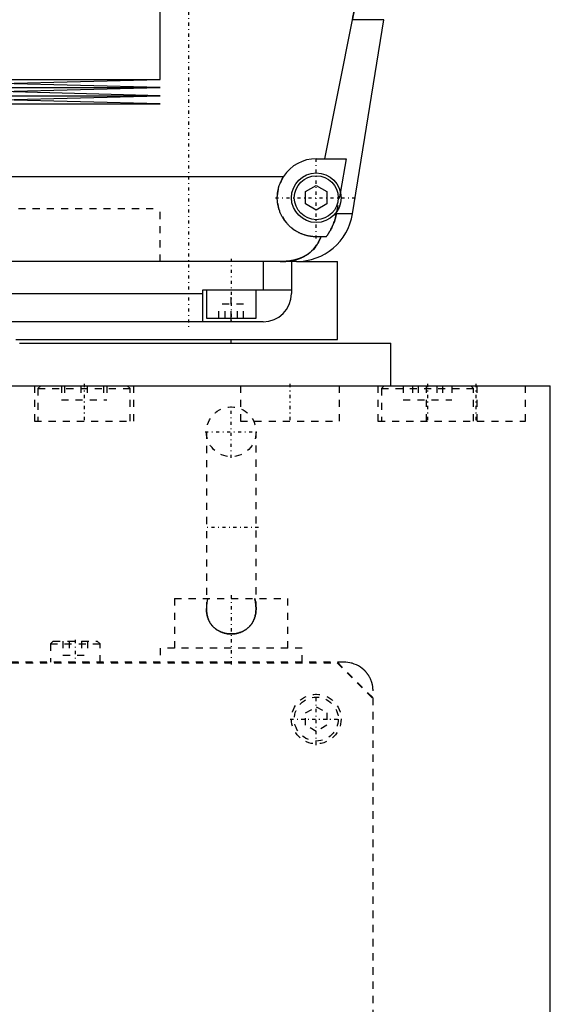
# Model space of a CAD drawing. Extents: x -120 to 120, y -1 to 1172.
# Tile 3 of 11: x 25 to 100, y 276 to 415. Entities that reach past the tile are written whole.
import ezdxf

# ---------------------------------------------------------------- set-up
doc = ezdxf.new("R2010")
doc.units = 0
doc.linetypes.add('CENTER', pattern=[1.5, 0.45, -0.5, 0.05, -0.5])
doc.linetypes.add('DASHED', pattern=[2, 1, -1])
for name, color, linetype in [('AM_0', 7, 'CONTINUOUS'), ('AM_3', 7, 'DASHED'), ('AM_7', 7, 'CENTER')]:
    doc.layers.add(name, color=color, linetype=linetype)

msp = doc.modelspace()

# ---------------------------------------------------------------- linework, layer by layer
at = {"layer": 'AM_0', "color": 7, "linetype": 'CONTINUOUS'}
for p, q in [((45, 406.17), (45, 422.75)), ((68.19, 395), (72.1, 414.6)), ((76.54, 414.6), (72.1, 414.6)), ((72.1, 387.22), (76.54, 414.6)), ((-45, 406.17), (45, 406.17)), ((22.5, 405.6), (45, 406.17)), ((45, 405.03), (22.5, 405.6)), ((-45, 405.03), (45, 405.03)), ((22.5, 404.46), (45, 405.03)), ((45, 403.89), (22.5, 404.46)), ((-45, 403.89), (45, 403.89)), ((-45, 402.75), (45, 402.75)), ((22.5, 403.32), (45, 403.89)), ((45, 402.75), (22.5, 403.32)), ((67, 395), (71.21, 395)), ((71.21, 395), (70.39, 390.38)), ((21.35, 392.5), (62.39, 392.5)), ((65.5, 390.37), (67, 391.23)), ((65.5, 388.63), (65.5, 390.37)), ((67, 391.23), (68.5, 390.37)), ((68.5, 390.37), (68.5, 388.63)), ((67, 387.77), (65.5, 388.63)), ((68.5, 388.63), (67, 387.77)), ((69.87, 387.5), (69.82, 387.22)), ((72.1, 387.22), (69.82, 387.22)), ((68.39, 384), (67, 384)), ((64.2, 380.5), (12.5, 380.5)), ((59.5, 380.5), (59.5, 376.5)), ((63.5, 380.5), (63.5, 376)), ((64.2, 380.5), (70, 380.5)), ((70, 369.5), (70, 380.5)), ((51, 372), (51, 376.5)), ((51, 376.5), (63.5, 376.5)), ((51.5, 376.5), (51.5, 372.5)), ((58.5, 372.5), (58.5, 376.5)), ((12.5, 376), (51, 376)), ((51.5, 372.5), (58.5, 372.5)), ((55, 372), (55, 372.5)), ((59.5, 372), (12.5, 372)), ((25.18, 369.5), (70, 369.5)), ((55, 369), (55, 369.5)), ((25.16, 369), (77.5, 369)), ((77.5, 363), (77.5, 369)), ((12.51, 363), (100, 363)), ((100, 25), (100, 363))]:
    msp.add_line(p, q, dxfattribs=at)
for points in [[(72.1, 414.6, 0), (72.17, 414.94, 0), (72.29, 415.61, 0), (72.4, 416.29, 0), (72.45, 416.62, 0), (72.5, 416.96, 0), (72.59, 417.64, 0), (72.68, 418.31, 0), (72.75, 418.98, 0), (72.82, 419.65, 0), (72.87, 420.31, 0), (72.9, 420.64, 0), (72.92, 420.97, 0), (72.96, 421.63, 0), (72.98, 422.28, 0), (73, 422.93, 0), (73.02, 423.57, 0), (73.02, 424.21, 0), (73.02, 424.53, 0), (73.02, 424.84, 0), (73.01, 425.49, 0), (72.99, 426.13, 0), (72.97, 426.46, 0)], [(67, 384, 0), (66.94, 384, 0), (66.83, 384, 0), (66.72, 384.01, 0), (66.67, 384.01, 0), (66.61, 384.01, 0), (66.5, 384.02, 0), (66.39, 384.03, 0), (66.27, 384.05, 0), (66.16, 384.06, 0), (66.05, 384.08, 0), (66, 384.09, 0), (65.94, 384.1, 0), (65.83, 384.13, 0), (65.72, 384.15, 0), (65.61, 384.18, 0), (65.5, 384.21, 0), (65.39, 384.24, 0), (65.34, 384.26, 0), (65.28, 384.28, 0), (65.17, 384.31, 0), (65.07, 384.35, 0), (65.02, 384.37, 0), (64.96, 384.39, 0), (64.86, 384.43, 0), (64.76, 384.48, 0), (64.7, 384.5, 0), (64.65, 384.53, 0), (64.55, 384.57, 0), (64.45, 384.63, 0), (64.36, 384.68, 0), (64.26, 384.73, 0), (64.16, 384.79, 0), (64.12, 384.82, 0), (64.07, 384.85, 0), (63.98, 384.9, 0), (63.89, 384.96, 0), (63.8, 385.03, 0), (63.71, 385.09, 0), (63.63, 385.15, 0), (63.59, 385.19, 0), (63.55, 385.22, 0), (63.46, 385.29, 0), (63.38, 385.36, 0), (63.31, 385.42, 0), (63.23, 385.49, 0), (63.16, 385.56, 0), (63.12, 385.6, 0), (63.09, 385.64, 0), (63.01, 385.71, 0), (62.94, 385.79, 0), (62.87, 385.86, 0), (62.81, 385.94, 0), (62.74, 386.02, 0), (62.71, 386.06, 0), (62.67, 386.1, 0), (62.61, 386.19, 0), (62.55, 386.27, 0), (62.49, 386.36, 0), (62.43, 386.45, 0), (62.37, 386.54, 0), (62.34, 386.58, 0), (62.31, 386.63, 0), (62.26, 386.72, 0), (62.2, 386.81, 0), (62.18, 386.86, 0), (62.15, 386.9, 0), (62.1, 387, 0), (62.05, 387.1, 0), (62.03, 387.14, 0), (62.01, 387.19, 0), (61.96, 387.29, 0), (61.92, 387.39, 0), (61.88, 387.49, 0), (61.84, 387.59, 0), (61.81, 387.69, 0), (61.79, 387.74, 0), (61.77, 387.79, 0), (61.74, 387.9, 0), (61.71, 388, 0), (61.68, 388.1, 0), (61.65, 388.21, 0), (61.63, 388.31, 0), (61.62, 388.37, 0), (61.61, 388.42, 0), (61.59, 388.53, 0), (61.57, 388.63, 0), (61.55, 388.74, 0), (61.54, 388.84, 0), (61.53, 388.95, 0), (61.52, 389, 0), (61.52, 389.05, 0), (61.51, 389.16, 0), (61.5, 389.27, 0), (61.5, 389.37, 0), (61.5, 389.48, 0), (61.5, 389.58, 0), (61.5, 389.63, 0), (61.5, 389.69, 0), (61.51, 389.79, 0), (61.51, 389.9, 0), (61.52, 390.01, 0), (61.53, 390.12, 0), (61.55, 390.23, 0), (61.56, 390.28, 0), (61.56, 390.34, 0), (61.58, 390.44, 0), (61.6, 390.55, 0), (61.61, 390.61, 0), (61.62, 390.66, 0), (61.65, 390.77, 0), (61.68, 390.88, 0), (61.69, 390.94, 0), (61.71, 390.99, 0), (61.74, 391.1, 0), (61.77, 391.21, 0), (61.81, 391.32, 0), (61.85, 391.43, 0), (61.89, 391.53, 0), (61.91, 391.59, 0), (61.93, 391.64, 0), (61.98, 391.74, 0), (62.03, 391.85, 0), (62.08, 391.95, 0), (62.13, 392.05, 0), (62.18, 392.16, 0), (62.21, 392.21, 0), (62.24, 392.26, 0), (62.3, 392.35, 0), (62.36, 392.45, 0), (62.39, 392.5, 0)], [(69.82, 387.22, 0), (69.8, 387.12, 0), (69.76, 386.92, 0), (69.71, 386.73, 0), (69.69, 386.63, 0), (69.66, 386.54, 0), (69.61, 386.35, 0), (69.55, 386.17, 0), (69.49, 385.99, 0), (69.42, 385.81, 0), (69.34, 385.62, 0), (69.3, 385.53, 0), (69.26, 385.43, 0), (69.17, 385.25, 0), (69.07, 385.07, 0), (68.98, 384.89, 0), (68.88, 384.72, 0), (68.77, 384.55, 0), (68.72, 384.47, 0), (68.67, 384.39, 0), (68.56, 384.23, 0), (68.45, 384.08, 0), (68.39, 384, 0)], [(61.92, 380.5, 0), (62.15, 380.5, 0), (62.41, 380.51, 0), (62.48, 380.51, 0), (62.55, 380.52, 0), (62.59, 380.52, 0), (62.63, 380.52, 0), (62.7, 380.53, 0), (62.77, 380.54, 0), (62.85, 380.54, 0), (62.92, 380.55, 0), (62.99, 380.56, 0), (63.03, 380.56, 0), (63.07, 380.57, 0), (63.14, 380.57, 0), (63.21, 380.58, 0), (63.25, 380.59, 0), (63.28, 380.59, 0), (63.36, 380.61, 0), (63.43, 380.62, 0), (63.46, 380.62, 0), (63.5, 380.63, 0), (63.57, 380.64, 0), (63.64, 380.66, 0), (63.71, 380.67, 0), (63.78, 380.69, 0), (63.86, 380.7, 0), (63.89, 380.71, 0), (63.93, 380.72, 0), (63.99, 380.74, 0), (64.06, 380.75, 0), (64.13, 380.77, 0), (64.2, 380.79, 0), (64.27, 380.81, 0), (64.3, 380.82, 0), (64.33, 380.83, 0), (64.4, 380.85, 0), (64.47, 380.87, 0), (64.53, 380.9, 0), (64.6, 380.92, 0), (64.66, 380.94, 0), (64.69, 380.96, 0), (64.72, 380.97, 0), (64.79, 380.99, 0), (64.85, 381.02, 0), (64.91, 381.05, 0), (64.97, 381.07, 0), (65.03, 381.1, 0), (65.06, 381.11, 0), (65.09, 381.13, 0), (65.15, 381.16, 0), (65.21, 381.19, 0), (65.27, 381.22, 0), (65.33, 381.25, 0), (65.39, 381.28, 0), (65.42, 381.3, 0), (65.45, 381.31, 0), (65.5, 381.35, 0), (65.56, 381.38, 0), (65.59, 381.4, 0), (65.61, 381.41, 0), (65.67, 381.45, 0), (65.72, 381.48, 0), (65.75, 381.5, 0), (65.78, 381.52, 0), (65.83, 381.56, 0), (65.88, 381.59, 0), (65.93, 381.63, 0), (65.98, 381.67, 0), (66.03, 381.71, 0), (66.06, 381.73, 0), (66.08, 381.75, 0), (66.13, 381.79, 0), (66.18, 381.83, 0), (66.34, 381.97, 0), (66.6, 382.23, 0), (66.84, 382.51, 0), (67.05, 382.81, 0), (67.15, 382.97, 0), (67.25, 383.13, 0), (67.42, 383.46, 0), (67.57, 383.82, 0), (67.64, 384, 0)]]:
    msp.add_polyline3d(points, dxfattribs=at)
for radius in [3.5, 3.1]:
    msp.add_circle((67, 389.5), radius, dxfattribs=at)
for centre, radius, start, end in [((67, 389.5), 5.5, 90, 146.9443), ((64.2, 388.5), 8, 270, 350.775), ((59.5, 376), 4, 270, 0)]:
    msp.add_arc(centre, radius, start, end, dxfattribs=at)
at = {"layer": 'AM_3', "color": 6, "linetype": 'DASHED'}
for p, q in [((70.39, 390.38), (69.87, 387.5)), ((-45, 388), (45, 388)), ((-45, 388), (45, 388)), ((45, 380.5), (45, 388)), ((45, 380.5), (45, 388)), ((55, 372.5), (55, 376.5)), ((53.27, 372.5), (53.27, 374.5)), ((56.73, 374.5), (53.27, 374.5)), ((54.13, 372.5), (54.13, 374.5)), ((55.87, 372.5), (55.87, 374.5)), ((56.73, 372.5), (56.73, 374.5)), ((-25.39, 369.5), (25.18, 369.5)), ((27.25, 363), (27.25, 358)), ((28.15, 363), (27.75, 362.6)), ((27.75, 362.6), (27.75, 358)), ((27.75, 362.6), (40.75, 362.6)), ((31.05, 363), (31.05, 361)), ((31.5, 363), (31.5, 361)), ((33.8, 363), (33.8, 361)), ((34.7, 363), (34.7, 361)), ((37, 363), (37, 361)), ((37.45, 363), (37.45, 361)), ((40.75, 362.6), (40.35, 363)), ((40.75, 358), (40.75, 362.6)), ((41.25, 358), (41.25, 363)), ((56.29, 363), (56.29, 358)), ((70.29, 358), (70.29, 363)), ((75.69, 363), (75.69, 358)), ((76.59, 363), (76.19, 362.6)), ((76.19, 362.6), (76.19, 358)), ((76.19, 362.6), (89.19, 362.6)), ((79.25, 363), (79.25, 361)), ((80.58, 363), (80.58, 361)), ((81.36, 363), (81.36, 361)), ((82.5, 363), (82.5, 358)), ((84.01, 363), (84.01, 361)), ((84.8, 363), (84.8, 361)), ((86.12, 363), (86.12, 361)), ((89.19, 362.6), (88.79, 363)), ((89.19, 358), (89.19, 362.6)), ((89.69, 358), (89.69, 363)), ((96.5, 358), (96.5, 363)), ((31.05, 361), (37.45, 361)), ((79.25, 361), (86.12, 361)), ((27.25, 358), (41.25, 358)), ((56.29, 358), (70.29, 358)), ((75.69, 358), (96.5, 358)), ((51.5, 356.5), (51.5, 331.58)), ((58.5, 331.58), (58.5, 356.5)), ((47, 333), (47, 326)), ((47, 333), (63, 333)), ((63, 326), (63, 333)), ((29.9, 327), (29.5, 326.6)), ((29.5, 326.6), (29.5, 324)), ((29.5, 326.6), (36.5, 326.6)), ((29.9, 327), (36.1, 327)), ((31.27, 327), (31.27, 325)), ((32.13, 327), (32.13, 325)), ((33.87, 327), (33.87, 325)), ((34.73, 327), (34.73, 325)), ((36.5, 326.6), (36.1, 327)), ((36.5, 324), (36.5, 326.6)), ((31.27, 325), (34.73, 325)), ((45, 326), (45, 324)), ((65, 326), (45, 326)), ((65, 324), (65, 326)), ((71, 324), (-71, 324)), ((-69.95, 323.95), (69.95, 323.95)), ((69.95, 323.95), (74.95, 318.95)), ((70, 324), (75, 319)), ((75, 8), (75, 320)), ((74.95, 318.95), (74.95, 13.05)), ((65.5, 316.87), (67, 317.73)), ((65.5, 315.13), (65.5, 316.87)), ((67, 317.73), (68.5, 316.87)), ((68.5, 316.87), (68.5, 315.13)), ((67, 314.27), (65.5, 315.13)), ((68.5, 315.13), (67, 314.27))]:
    msp.add_line(p, q, dxfattribs=at)
for points in [[(72.97, 426.46, 0), (72.99, 426.13, 0), (73.01, 425.49, 0), (73.02, 424.84, 0), (73.02, 424.53, 0), (73.02, 424.21, 0), (73.02, 423.57, 0), (73, 422.93, 0), (72.98, 422.28, 0), (72.96, 421.63, 0), (72.92, 420.97, 0), (72.9, 420.64, 0), (72.87, 420.31, 0), (72.82, 419.65, 0), (72.75, 418.98, 0), (72.68, 418.31, 0), (72.59, 417.64, 0), (72.5, 416.96, 0), (72.45, 416.62, 0), (72.4, 416.29, 0), (72.29, 415.61, 0), (72.17, 414.94, 0), (72.1, 414.6, 0)], [(68.39, 384, 0), (68.45, 384.08, 0), (68.56, 384.23, 0), (68.67, 384.39, 0), (68.72, 384.47, 0), (68.77, 384.55, 0), (68.88, 384.72, 0), (68.98, 384.89, 0), (69.07, 385.07, 0), (69.17, 385.25, 0), (69.26, 385.43, 0), (69.3, 385.53, 0), (69.34, 385.62, 0), (69.42, 385.81, 0), (69.49, 385.99, 0), (69.55, 386.17, 0), (69.61, 386.35, 0), (69.66, 386.54, 0), (69.69, 386.63, 0), (69.71, 386.73, 0), (69.76, 386.92, 0), (69.8, 387.12, 0), (69.82, 387.22, 0)], [(67.64, 384, 0), (67.57, 383.81, 0), (67.42, 383.45, 0), (67.24, 383.11, 0), (67.14, 382.95, 0), (67.04, 382.79, 0), (66.82, 382.49, 0), (66.59, 382.22, 0), (66.32, 381.96, 0), (66.16, 381.81, 0), (66.11, 381.77, 0), (66.07, 381.73, 0), (66.04, 381.71, 0), (66.02, 381.69, 0), (65.97, 381.66, 0), (65.92, 381.62, 0), (65.87, 381.58, 0), (65.81, 381.55, 0), (65.76, 381.51, 0), (65.73, 381.49, 0), (65.71, 381.47, 0), (65.65, 381.44, 0), (65.6, 381.4, 0), (65.57, 381.39, 0), (65.54, 381.37, 0), (65.49, 381.34, 0), (65.43, 381.31, 0), (65.4, 381.29, 0), (65.38, 381.27, 0), (65.32, 381.24, 0), (65.26, 381.21, 0), (65.2, 381.18, 0), (65.14, 381.15, 0), (65.08, 381.12, 0), (65.05, 381.11, 0), (65.02, 381.09, 0), (64.96, 381.07, 0), (64.9, 381.04, 0), (64.83, 381.01, 0), (64.77, 380.99, 0), (64.71, 380.96, 0), (64.68, 380.95, 0), (64.64, 380.94, 0), (64.58, 380.91, 0), (64.52, 380.89, 0), (64.45, 380.87, 0), (64.39, 380.85, 0), (64.32, 380.83, 0), (64.29, 380.82, 0), (64.25, 380.81, 0), (64.19, 380.79, 0), (64.12, 380.77, 0), (64.05, 380.75, 0), (63.98, 380.73, 0), (63.92, 380.72, 0), (63.88, 380.71, 0), (63.85, 380.7, 0), (63.78, 380.69, 0), (63.71, 380.67, 0), (63.64, 380.66, 0), (63.57, 380.64, 0), (63.5, 380.63, 0), (63.46, 380.62, 0), (63.43, 380.62, 0), (63.36, 380.61, 0), (63.28, 380.59, 0), (63.25, 380.59, 0), (63.21, 380.58, 0), (63.14, 380.57, 0), (63.07, 380.57, 0), (63.03, 380.56, 0), (62.99, 380.56, 0), (62.92, 380.55, 0), (62.85, 380.54, 0), (62.77, 380.54, 0), (62.7, 380.53, 0), (62.63, 380.52, 0), (62.59, 380.52, 0), (62.55, 380.52, 0), (62.48, 380.51, 0), (62.41, 380.51, 0), (62.15, 380.5, 0), (61.92, 380.5, 0)], [(51.69, 333, 0), (51.68, 332.96, 0), (51.66, 332.88, 0), (51.64, 332.81, 0), (51.63, 332.77, 0), (51.62, 332.73, 0), (51.61, 332.65, 0), (51.59, 332.57, 0), (51.58, 332.49, 0), (51.57, 332.41, 0), (51.56, 332.33, 0), (51.55, 332.29, 0), (51.54, 332.26, 0), (51.54, 332.18, 0), (51.53, 332.1, 0), (51.52, 332.02, 0), (51.51, 331.94, 0), (51.51, 331.86, 0), (51.51, 331.82, 0), (51.5, 331.78, 0), (51.5, 331.7, 0), (51.5, 331.62, 0), (51.5, 331.58, 0)], [(58.5, 331.58, 0), (58.5, 331.62, 0), (58.5, 331.7, 0), (58.5, 331.78, 0), (58.49, 331.82, 0), (58.49, 331.86, 0), (58.49, 331.94, 0), (58.48, 332.02, 0), (58.47, 332.1, 0), (58.46, 332.18, 0), (58.46, 332.26, 0), (58.45, 332.29, 0), (58.44, 332.33, 0), (58.43, 332.41, 0), (58.42, 332.49, 0), (58.41, 332.57, 0), (58.39, 332.65, 0), (58.38, 332.73, 0), (58.37, 332.77, 0), (58.36, 332.81, 0), (58.34, 332.88, 0), (58.32, 332.96, 0), (58.31, 333, 0)], [(58.31, 333, 0), (58.32, 332.96, 0), (58.34, 332.88, 0), (58.36, 332.81, 0), (58.37, 332.77, 0), (58.38, 332.73, 0), (58.39, 332.65, 0), (58.41, 332.57, 0), (58.42, 332.49, 0), (58.43, 332.41, 0), (58.44, 332.33, 0), (58.45, 332.29, 0), (58.46, 332.26, 0), (58.46, 332.18, 0), (58.47, 332.1, 0), (58.48, 332.02, 0), (58.49, 331.94, 0), (58.49, 331.86, 0), (58.49, 331.82, 0), (58.5, 331.78, 0), (58.5, 331.7, 0), (58.5, 331.62, 0), (58.5, 331.58, 0)], [(51.5, 331.58, 0), (51.5, 331.52, 0), (51.5, 331.42, 0), (51.51, 331.31, 0), (51.51, 331.26, 0), (51.51, 331.2, 0), (51.52, 331.1, 0), (51.54, 330.99, 0), (51.55, 330.89, 0), (51.57, 330.79, 0), (51.59, 330.68, 0), (51.6, 330.63, 0), (51.61, 330.58, 0), (51.64, 330.48, 0), (51.67, 330.38, 0), (51.7, 330.28, 0), (51.73, 330.19, 0), (51.77, 330.09, 0), (51.79, 330.04, 0), (51.81, 329.99, 0), (51.85, 329.9, 0), (51.9, 329.8, 0), (51.92, 329.76, 0), (51.94, 329.71, 0), (51.99, 329.62, 0), (52.05, 329.54, 0), (52.08, 329.49, 0), (52.1, 329.45, 0), (52.16, 329.37, 0), (52.23, 329.28, 0), (52.29, 329.21, 0), (52.36, 329.13, 0), (52.43, 329.05, 0), (52.46, 329.02, 0), (52.5, 328.98, 0), (52.57, 328.91, 0), (52.65, 328.84, 0), (52.73, 328.77, 0), (52.81, 328.71, 0), (52.89, 328.65, 0), (52.93, 328.62, 0), (52.97, 328.59, 0), (53.06, 328.54, 0), (53.15, 328.48, 0), (53.24, 328.43, 0), (53.33, 328.39, 0), (53.42, 328.34, 0), (53.47, 328.32, 0), (53.52, 328.3, 0), (53.62, 328.26, 0), (53.71, 328.22, 0), (53.81, 328.19, 0), (53.91, 328.16, 0), (54.01, 328.13, 0), (54.06, 328.12, 0), (54.11, 328.1, 0), (54.22, 328.08, 0), (54.32, 328.06, 0), (54.42, 328.04, 0), (54.53, 328.03, 0), (54.63, 328.02, 0), (54.68, 328.01, 0), (54.74, 328.01, 0), (54.84, 328, 0), (54.95, 328, 0), (55, 328, 0), (55.05, 328, 0), (55.16, 328, 0), (55.26, 328.01, 0), (55.32, 328.01, 0), (55.37, 328.02, 0), (55.47, 328.03, 0), (55.58, 328.04, 0), (55.68, 328.06, 0), (55.78, 328.08, 0), (55.89, 328.1, 0), (55.94, 328.12, 0), (55.99, 328.13, 0), (56.09, 328.16, 0), (56.19, 328.19, 0), (56.29, 328.22, 0), (56.38, 328.26, 0), (56.48, 328.3, 0), (56.53, 328.32, 0), (56.57, 328.34, 0), (56.67, 328.39, 0), (56.76, 328.43, 0), (56.85, 328.48, 0), (56.94, 328.54, 0), (57.02, 328.59, 0), (57.07, 328.62, 0), (57.11, 328.65, 0), (57.19, 328.71, 0), (57.27, 328.77, 0), (57.35, 328.84, 0), (57.43, 328.91, 0), (57.5, 328.98, 0), (57.54, 329.02, 0), (57.57, 329.05, 0), (57.64, 329.13, 0), (57.71, 329.2, 0), (57.77, 329.28, 0), (57.84, 329.37, 0), (57.89, 329.45, 0), (57.92, 329.49, 0), (57.95, 329.53, 0), (58, 329.62, 0), (58.06, 329.71, 0), (58.08, 329.76, 0), (58.1, 329.8, 0), (58.15, 329.9, 0), (58.19, 329.99, 0), (58.21, 330.04, 0), (58.23, 330.09, 0), (58.27, 330.18, 0), (58.3, 330.28, 0), (58.33, 330.38, 0), (58.36, 330.48, 0), (58.39, 330.58, 0), (58.4, 330.63, 0), (58.41, 330.68, 0), (58.43, 330.79, 0), (58.45, 330.89, 0), (58.46, 330.99, 0), (58.48, 331.1, 0), (58.49, 331.21, 0), (58.49, 331.26, 0), (58.49, 331.31, 0), (58.5, 331.42, 0), (58.5, 331.52, 0), (58.5, 331.58, 0)], [(58.5, 331.58, 0), (58.5, 331.52, 0), (58.5, 331.42, 0), (58.49, 331.31, 0), (58.49, 331.26, 0), (58.49, 331.2, 0), (58.48, 331.1, 0), (58.46, 330.99, 0), (58.45, 330.89, 0), (58.43, 330.79, 0), (58.41, 330.68, 0), (58.4, 330.63, 0), (58.39, 330.58, 0), (58.36, 330.48, 0), (58.33, 330.38, 0), (58.3, 330.28, 0), (58.27, 330.19, 0), (58.23, 330.09, 0), (58.21, 330.04, 0), (58.19, 329.99, 0), (58.15, 329.9, 0), (58.1, 329.8, 0), (58.08, 329.76, 0), (58.06, 329.71, 0), (58.01, 329.62, 0), (57.95, 329.54, 0), (57.92, 329.49, 0), (57.9, 329.45, 0), (57.84, 329.37, 0), (57.77, 329.28, 0), (57.71, 329.21, 0), (57.64, 329.13, 0), (57.57, 329.05, 0), (57.54, 329.02, 0), (57.5, 328.98, 0), (57.43, 328.91, 0), (57.35, 328.84, 0), (57.27, 328.77, 0), (57.19, 328.71, 0), (57.11, 328.65, 0), (57.07, 328.62, 0), (57.03, 328.59, 0), (56.94, 328.54, 0), (56.85, 328.48, 0), (56.76, 328.43, 0), (56.67, 328.39, 0), (56.58, 328.34, 0), (56.53, 328.32, 0), (56.48, 328.3, 0), (56.38, 328.26, 0), (56.29, 328.22, 0), (56.19, 328.19, 0), (56.09, 328.16, 0), (55.99, 328.13, 0), (55.94, 328.12, 0), (55.89, 328.1, 0), (55.78, 328.08, 0), (55.68, 328.06, 0), (55.58, 328.04, 0), (55.47, 328.03, 0), (55.37, 328.02, 0), (55.32, 328.01, 0), (55.26, 328.01, 0), (55.16, 328, 0), (55.05, 328, 0), (55, 328, 0), (54.95, 328, 0), (54.84, 328, 0), (54.74, 328.01, 0), (54.68, 328.01, 0), (54.63, 328.02, 0), (54.53, 328.03, 0), (54.42, 328.04, 0), (54.32, 328.06, 0), (54.22, 328.08, 0), (54.11, 328.1, 0), (54.06, 328.12, 0), (54.01, 328.13, 0), (53.91, 328.16, 0), (53.81, 328.19, 0), (53.71, 328.22, 0), (53.62, 328.26, 0), (53.52, 328.3, 0), (53.47, 328.32, 0), (53.43, 328.34, 0), (53.33, 328.39, 0), (53.24, 328.43, 0), (53.15, 328.48, 0), (53.06, 328.54, 0), (52.98, 328.59, 0), (52.93, 328.62, 0), (52.89, 328.65, 0), (52.81, 328.71, 0), (52.73, 328.77, 0), (52.65, 328.84, 0), (52.57, 328.91, 0), (52.5, 328.98, 0), (52.46, 329.02, 0), (52.43, 329.05, 0), (52.36, 329.13, 0), (52.29, 329.2, 0), (52.23, 329.28, 0), (52.16, 329.37, 0), (52.11, 329.45, 0), (52.08, 329.49, 0), (52.05, 329.53, 0), (52, 329.62, 0), (51.94, 329.71, 0), (51.92, 329.76, 0), (51.9, 329.8, 0), (51.85, 329.9, 0), (51.81, 329.99, 0), (51.79, 330.04, 0), (51.77, 330.09, 0), (51.73, 330.18, 0), (51.7, 330.28, 0), (51.67, 330.38, 0), (51.64, 330.48, 0), (51.61, 330.58, 0), (51.6, 330.63, 0), (51.59, 330.68, 0), (51.57, 330.79, 0), (51.55, 330.89, 0), (51.54, 330.99, 0), (51.52, 331.1, 0), (51.51, 331.21, 0), (51.51, 331.26, 0), (51.51, 331.31, 0), (51.5, 331.42, 0), (51.5, 331.52, 0), (51.5, 331.58, 0)], [(75, 320, 0), (75, 320.03, 0), (75, 320.1, 0), (75, 320.17, 0), (74.99, 320.21, 0), (74.99, 320.24, 0), (74.99, 320.31, 0), (74.98, 320.38, 0), (74.97, 320.45, 0), (74.97, 320.52, 0), (74.96, 320.59, 0), (74.95, 320.62, 0), (74.95, 320.66, 0), (74.93, 320.73, 0), (74.92, 320.79, 0), (74.91, 320.86, 0), (74.89, 320.93, 0), (74.87, 321, 0), (74.87, 321.03, 0), (74.86, 321.06, 0), (74.84, 321.13, 0), (74.82, 321.19, 0), (74.81, 321.23, 0), (74.8, 321.26, 0), (74.77, 321.32, 0), (74.75, 321.39, 0), (74.74, 321.42, 0), (74.73, 321.45, 0), (74.7, 321.51, 0), (74.68, 321.57, 0), (74.65, 321.63, 0), (74.62, 321.69, 0), (74.59, 321.75, 0), (74.58, 321.78, 0), (74.57, 321.81, 0), (74.54, 321.87, 0), (74.51, 321.93, 0), (74.47, 321.98, 0), (74.44, 322.04, 0), (74.41, 322.09, 0), (74.39, 322.12, 0), (74.38, 322.14, 0), (74.34, 322.2, 0), (74.31, 322.25, 0), (74.27, 322.3, 0), (74.24, 322.35, 0), (74.2, 322.4, 0), (74.19, 322.42, 0), (74.17, 322.44, 0), (74.13, 322.49, 0), (74.1, 322.53, 0), (74.06, 322.58, 0), (74.02, 322.62, 0), (73.99, 322.66, 0), (73.97, 322.68, 0), (73.95, 322.7, 0), (73.91, 322.75, 0), (73.87, 322.79, 0), (73.83, 322.83, 0), (73.79, 322.86, 0), (73.75, 322.9, 0), (73.73, 322.92, 0), (73.71, 322.94, 0), (73.67, 322.98, 0), (73.63, 323.01, 0), (73.61, 323.03, 0), (73.48, 323.14, 0), (73.21, 323.33, 0), (72.94, 323.5, 0), (72.65, 323.64, 0), (72.35, 323.76, 0), (72.05, 323.86, 0), (71.9, 323.9, 0), (71.75, 323.93, 0), (71.45, 323.98, 0), (71.15, 324, 0), (71, 324, 0)]]:
    msp.add_polyline3d(points, dxfattribs=at)
for centre, radius in [((55, 356.5), 3.5), ((67, 316), 3.5), ((67, 316), 3.1)]:
    msp.add_circle(centre, radius, dxfattribs=at)
msp.add_arc((67, 389.5), 5.5, 146.9443, 270, dxfattribs=at)
at = {"layer": 'AM_7', "color": 4, "linetype": 'CENTER'}
for p, q in [((49, 470), (49, 371)), ((67, 383.73), (67, 395.27)), ((61.23, 389.5), (72.78, 389.5)), ((55, 380.9), (55, 372.1)), ((34.25, 363.25), (34.25, 357.75)), ((63.29, 363.25), (63.29, 357.75)), ((82.69, 363.25), (82.69, 357.75)), ((89.5, 363.25), (89.5, 357.75)), ((55, 352.82), (55, 360.18)), ((51.32, 356.5), (58.67, 356.5)), ((58.85, 343), (51.15, 343)), ((55, 333.45), (55, 323.55)), ((33, 327.15), (33, 323.85)), ((67, 312.32), (67, 319.68)), ((63.33, 316), (70.67, 316))]:
    msp.add_line(p, q, dxfattribs=at)

doc.saveas('drawing.dxf')
